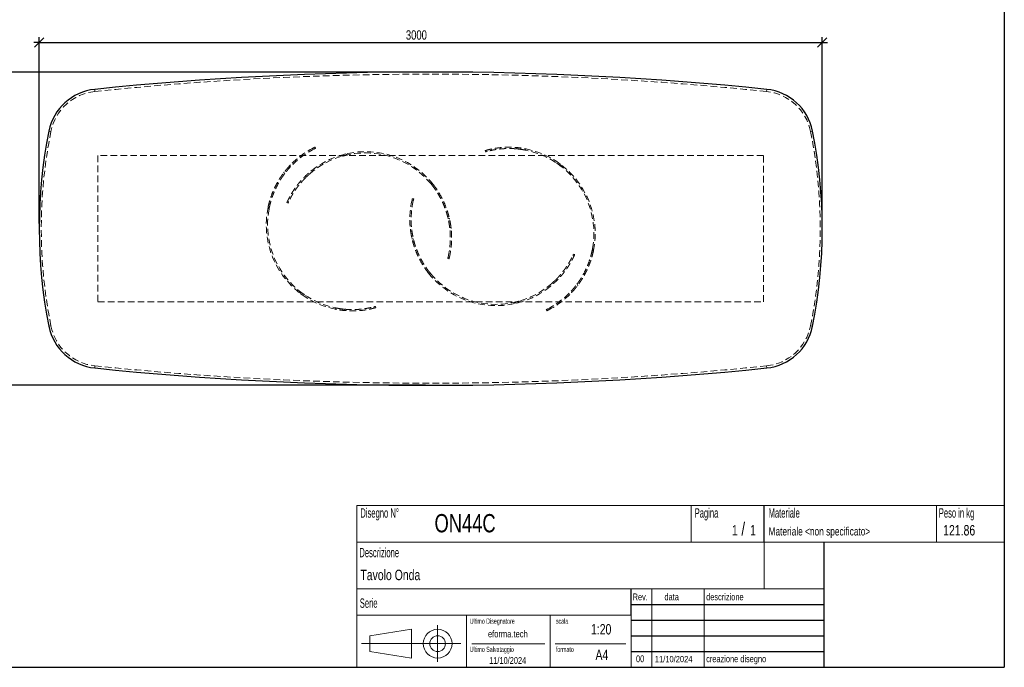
# Model space of a CAD drawing. Header units: millimetres. Extents: x 5 to 292, y 5 to 205.
# Tile 2 of 3: x 103 to 292, y 5 to 129. Entities that reach past the tile are written whole.
import ezdxf

# ---------------------------------------------------------------- set-up
doc = ezdxf.new("R2010")
doc.units = ezdxf.units.MM
doc.linetypes.add('HIDDEN', pattern=[1.905, 1.27, -0.635])
doc.layers.add('FORMAT', color=7, linetype='Continuous')
doc.styles.add('SLDTEXTSTYLE0', font='TXT', dxfattribs={"width": 0.605})
doc.styles.add('SLDTEXTSTYLE1', font='TXT', dxfattribs={"width": 0.75})
doc.dimstyles.new('SLDDIMSTYLE0', dxfattribs={"dimtxt": 1.8, "dimasz": 1.8, "dimexe": 0, "dimexo": 0.0625, "dimgap": 0.45, "dimtad": 1, "dimlfac": 20, "dimrnd": 1e-09, "dimzin": 12, "dimdsep": 46, "dimtxsty": 'SLDTEXTSTYLE1', "dimblk1": 'OBLIQUE', "dimblk2": 'OBLIQUE', "dimsah": 1, "dimcen": 0.09, "dimadec": 0, "dimazin": 3, "dimtfac": 1, "dimtmove": 0, "dimatfit": 0, "dimldrblk": 'OBLIQUE', "dimfxl": 0, "dimfrac": 2, "dimtolj": 1, "dimtzin": 12, "dimarcsym": 0})

# ---------------------------------------------------------------- blocks, each defined once
blk = doc.blocks.new('_Oblique')
at = {"color": 0, "linetype": 'ByBlock', "lineweight": -2}
blk.add_line((-0.5, -0.5), (0.5, 0.5), dxfattribs=at)
blk = doc.blocks.new('_D_1')
at = {"layer": 'FORMAT', "color": 7}
for p, q in [((181.13, 119.01), (96.13, 119.01)), ((97.13, 119.01), (97.13, 120.01)), ((97.13, 119.01), (97.13, 59.01)), ((181.13, 59.01), (96.13, 59.01)), ((97.13, 59.01), (97.13, 58.01))]:
    blk.add_line(p, q, dxfattribs=at)
at = {"layer": 'FORMAT', "color": 7, "xscale": 1.8, "yscale": 1.8}
for p, rotation in [((97.13, 119.01, 17.11), 270.0000000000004), ((97.13, 59.01, 17.11), 90.0000000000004)]:
    blk.add_blockref('_Oblique', p, dxfattribs=dict(at, rotation=rotation))
at = {"layer": 'FORMAT', "color": 7, "insert": (94.81, 86.47), "char_height": 1.8, "attachment_point": 1, "rotation": 90, "style": 'SLDTEXTSTYLE1'}
blk.add_mtext('1200', dxfattribs=at)
blk = doc.blocks.new('_D_2')
at = {"layer": 'FORMAT', "color": 7}
for p, q in [((107.13, 124.69), (106.13, 124.69)), ((107.13, 90.01), (107.13, 125.69)), ((107.13, 124.69), (257.13, 124.69)), ((257.13, 90.01), (257.13, 125.69)), ((257.13, 124.69), (258.13, 124.69))]:
    blk.add_line(p, q, dxfattribs=at)
at = {"layer": 'FORMAT', "color": 7, "xscale": 1.8, "yscale": 1.8}
blk.add_blockref('_Oblique', (107.13, 124.69, 17.11), dxfattribs=at)
at = {"layer": 'FORMAT', "color": 7, "xscale": 1.8, "yscale": 1.8, "rotation": 180.0000000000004}
blk.add_blockref('_Oblique', (257.13, 124.69, 17.11), dxfattribs=at)
at = {"layer": 'FORMAT', "color": 7, "insert": (177.38, 127.01), "char_height": 1.8, "attachment_point": 1, "style": 'SLDTEXTSTYLE1'}
blk.add_mtext('3000', dxfattribs=at)

msp = doc.modelspace()

# ---------------------------------------------------------------- linework, layer by layer
at = {"color": 7, "linetype": 'HIDDEN', "lineweight": 18}
for p, q in [((117.80748, 115.29282), (117.76629, 115.69069)), ((246.50073, 115.69069), (246.45953, 115.29282)), ((109.38394, 107.63335), (108.99177, 107.71208)), ((255.27524, 107.71208), (254.88307, 107.63335)), ((159.73928, 104.51433), (159.68009, 104.48437)), ((159.80287, 104.2666), (159.69443, 104.49191)), ((159.80152, 104.26588), (159.82673, 104.27853)), ((159.97813, 104.63181), (160.08655, 104.40654)), ((192.6544, 103.73454), (192.58549, 103.97485)), ((192.9593, 103.81876), (192.89038, 104.05912)), ((198.55393, 104.55278), (198.6278, 104.29519)), ((200.38902, 104.28915), (200.13366, 104.33718)), ((200.27901, 104.05517), (200.40293, 104.03063)), ((200.29194, 104.30892), (200.36946, 104.03858)), ((118.38351, 103.01404), (118.38351, 75.01404)), ((245.88351, 103.01404), (118.38351, 103.01404)), ((165.82155, 103.31766), (165.28717, 103.17994)), ((166.20064, 103.1473), (165.82155, 103.31766)), ((245.88351, 75.01404), (245.88351, 103.01404)), ((154.91112, 100.47226), (155.29092, 100.89005)), ((155.13741, 101.09292), (155.25362, 100.85145)), ((159.37368, 100.1857), (159.19595, 100.04112)), ((159.30256, 100.12955), (159.55908, 100.01427)), ((159.50036, 99.96602), (159.58016, 100.02983)), ((206.93475, 101.38753), (206.59077, 101.62898)), ((207.04931, 100.98802), (206.93475, 101.38753)), ((154.00197, 99.75467), (153.97908, 99.72452)), ((154.06529, 99.83432), (154.00197, 99.75467)), ((154.00197, 99.75467), (154.12393, 99.50125)), ((154.09407, 99.46123), (154.12393, 99.50125)), ((154.12393, 99.50125), (154.18043, 99.57381)), ((157.99448, 98.95947), (158.23891, 98.84962)), ((182.18967, 97.57933), (182.59259, 97.47737)), ((182.18967, 97.57933), (182.35276, 97.37754)), ((154.94402, 94.21253), (154.71595, 94.31503)), ((178.55586, 94.47302), (178.54788, 94.43788)), ((178.79267, 94.38761), (178.55005, 94.44811)), ((178.62363, 94.75575), (178.8662, 94.69527)), ((178.79235, 94.38612), (178.79873, 94.4136)), ((151.16583, 92.77995), (150.98559, 93.15445)), ((151.16583, 92.77995), (151.21601, 93.0345)), ((154.81155, 93.92529), (154.58352, 94.02777)), ((185.437, 91.04718), (185.44855, 90.9986)), ((185.72119, 90.92961), (185.44855, 90.9986)), ((185.44855, 90.9986), (185.46698, 90.91301)), ((185.72119, 90.92961), (185.71274, 90.9665)), ((185.74168, 90.82994), (185.72119, 90.92961)), ((178.25435, 88.77077), (178.51436, 88.70594)), ((186.01952, 89.20011), (185.75973, 89.26585)), ((178.53788, 87.14193), (178.55872, 87.04233)), ((178.55872, 87.04233), (178.8316, 86.97429)), ((178.55872, 87.04233), (178.56729, 87.00546)), ((178.8316, 86.97429), (178.81287, 87.05981)), ((178.84332, 86.92575), (178.8316, 86.97429)), ((213.11676, 85.18177), (213.0679, 84.92696)), ((213.11676, 85.18177), (213.29895, 84.80822)), ((185.62935, 83.21646), (185.38699, 83.27779)), ((185.46192, 83.58668), (185.45545, 83.55922)), ((185.4616, 83.58518), (185.70401, 83.52385)), ((185.69811, 83.49895), (185.70621, 83.53406)), ((209.34716, 83.86686), (209.57558, 83.76516)), ((209.47862, 84.15457), (209.70701, 84.05288)), ((182.11342, 80.40498), (181.71016, 80.50553)), ((182.11342, 80.40498), (181.94963, 80.6062)), ((206.31328, 79.1093), (206.06847, 79.2183)), ((204.82323, 78.10768), (204.72477, 78.02852)), ((205.0093, 77.93466), (204.75238, 78.04905)), ((204.93175, 77.873), (205.13269, 78.03774)), ((210.19389, 78.44507), (210.14042, 78.37575)), ((210.22354, 78.48525), (210.19389, 78.44507)), ((210.31717, 78.1923), (210.19389, 78.44507)), ((210.25427, 78.11231), (210.31717, 78.1923)), ((210.31717, 78.1923), (210.3399, 78.22257)), ((157.15043, 76.94215), (157.2629, 76.54204)), ((157.2629, 76.54204), (157.71133, 76.22043)), ((209.18876, 76.84812), (209.07128, 77.08897)), ((118.38351, 75.01404), (245.88351, 75.01404)), ((163.88889, 73.84255), (163.78875, 73.86284)), ((163.80162, 73.60446), (164.02654, 73.56085)), ((163.89032, 73.58591), (163.81421, 73.85665)), ((165.62703, 73.33295), (165.55451, 73.59093)), ((171.22543, 74.03767), (171.29309, 73.79695)), ((171.53076, 74.12029), (171.59841, 73.87962)), ((198.12179, 74.89286), (198.50147, 74.72381)), ((198.50147, 74.72381), (198.90754, 74.83211)), ((204.54133, 73.65078), (204.51618, 73.638)), ((204.53998, 73.65006), (204.64959, 73.42532)), ((204.36663, 73.28393), (204.25704, 73.50863)), ((204.62677, 73.41376), (204.65882, 73.43023)), ((109.38394, 70.39472), (108.99177, 70.31599)), ((255.27524, 70.31599), (254.88307, 70.39472)), ((117.80748, 62.73526), (117.76629, 62.33738)), ((246.50073, 62.33738), (246.45953, 62.73526))]:
    msp.add_line(p, q, dxfattribs=at)
at = {"color": 7, "linetype": 'Continuous', "lineweight": 25}
for centre, radius, start, end in [((182.13351, -505.98596), 625, 84.08876688, 95.91123312), ((118.79616, 105.74386), 10, 95.9112331, 168.6488503), ((245.47085, 105.74386), 10, 11.3511497, 84.0887669), ((202.13351, 89.01404), 95, 168.6488503, 191.3511497), ((162.13351, 89.01404), 95, 348.6488503, 11.3511497), ((118.79616, 72.28421), 10, 191.3511497, 264.0887669), ((245.47085, 72.28421), 10, 275.9112331, 348.6488503), ((182.13351, 684.01404), 625, 264.08876688, 275.91123312)]:
    msp.add_arc(centre, radius, start, end, dxfattribs=at)
at = {"color": 7, "linetype": 'HIDDEN', "lineweight": 18}
for centre, radius, start, end in [((182.13351, -505.98596), 624.6, 84.08876688, 95.91123312), ((118.79616, 105.74386), 9.6, 95.9112331, 168.6488503), ((245.47085, 105.74386), 9.6, 11.3511497, 84.0887669), ((202.13351, 89.01404), 94.6, 168.6488503, 191.3511497), ((162.13351, 89.01404), 94.6, 348.6488503, 11.3511497), ((167.13351, 89.76404), 16.5, 116.7984199, 136.6384976), ((167.13351, 89.76404), 16.25, 116.8153208, 136.9761611), ((169.63351, 87.26404), 16.5, 38.2424244, 128.7643082), ((197.13351, 88.11404), 16.5, 348.4424244, 78.9643082), ((197.13351, 88.11404), 16.25, 349.6041931, 78.5135737), ((169.63351, 87.26404), 16.25, 39.4041931, 128.3135737), ((169.63351, 87.26404), 16.5, 35.4261786, 38.2424244), ((194.63351, 90.76404), 16.5, 167.0984199, 186.9384976), ((194.63351, 90.76404), 16.25, 167.1153208, 187.2761611), ((167.13351, 89.76404), 16.5, 168.1424244, 258.6643082), ((167.13351, 89.76404), 16.25, 169.3041931, 258.2135737), ((167.13351, 89.76404), 16.5, 165.3261786, 168.1424244), ((169.63351, 87.26404), 16.25, 346.9153208, 7.0761611), ((169.63351, 87.26404), 16.5, 346.8984199, 6.7384976), ((197.13351, 88.11404), 16.5, 345.6261786, 348.4424244), ((194.63351, 90.76404), 16.5, 215.6261786, 218.4424244), ((194.63351, 90.76404), 16.5, 218.4424244, 308.9643082), ((194.63351, 90.76404), 16.25, 219.6041931, 308.5135737), ((197.13351, 88.11404), 16.25, 297.1153208, 317.2761611), ((197.13351, 88.11404), 16.5, 297.0984199, 316.9384976), ((118.79616, 72.28421), 9.6, 191.3511497, 264.0887669), ((245.47085, 72.28421), 9.6, 275.9112331, 348.6488503), ((182.13351, 684.01404), 624.6, 264.08876688, 275.91123312)]:
    msp.add_arc(centre, radius, start, end, dxfattribs=at)
for points, knots in [([(159.69443, 104.49191), (159.78856, 104.53945), (159.85919, 104.57407), (159.95397, 104.62025), (159.97813, 104.63181), (159.97813, 104.63181)], [0, 0, 0, 0, 0.5, 0.5, 1, 1, 1, 1]), ([(160.08655, 104.40654), (160.08655, 104.40654), (160.06239, 104.39498), (159.96761, 104.34879), (159.89698, 104.31417), (159.80287, 104.2666)], [0, 0, 0, 0, 0.5, 0.5, 1, 1, 1, 1]), ([(192.58549, 103.97485), (192.58549, 103.97485), (192.59779, 103.9784), (192.64618, 103.99215), (192.68227, 104.00236), (192.77826, 104.02894), (192.83815, 104.04531), (192.9284, 104.06921), (192.94723, 104.07416), (192.98644, 104.08439), (193.00684, 104.08968), (193.07007, 104.10592), (193.115, 104.11729), (193.25804, 104.15275), (193.36438, 104.17822), (193.59896, 104.23146), (193.72721, 104.25923), (193.93653, 104.30151), (194.00913, 104.31571), (194.1224, 104.337), (194.16092, 104.34411), (194.23925, 104.35826), (194.27898, 104.36529), (194.48038, 104.40016), (194.65037, 104.42712), (195.00777, 104.47753), (195.19519, 104.50098), (195.58765, 104.54265), (195.7927, 104.56087), (196.06042, 104.57919), (196.11443, 104.58262), (196.22294, 104.58898), (196.27752, 104.59191), (196.44218, 104.59991), (196.5532, 104.60421), (196.8899, 104.61377), (197.11921, 104.61569), (197.58719, 104.60946), (197.82586, 104.6013), (198.1908, 104.58058), (198.31385, 104.57223), (198.55979, 104.55274), (198.68293, 104.54159), (199.05278, 104.50391), (199.29994, 104.47311), (199.79524, 104.39985), (200.04339, 104.3574), (200.29194, 104.30892)], [0, 0, 0, 0, 0.0625, 0.0625, 0.125, 0.125, 0.1875, 0.1875, 0.203125, 0.203125, 0.21875, 0.21875, 0.25, 0.25, 0.3125, 0.3125, 0.375, 0.375, 0.40625, 0.40625, 0.421875, 0.421875, 0.4375, 0.4375, 0.5, 0.5, 0.5625, 0.5625, 0.625, 0.625, 0.640625, 0.640625, 0.65625, 0.65625, 0.6875, 0.6875, 0.75, 0.75, 0.8125, 0.8125, 0.84375, 0.84375, 0.875, 0.875, 0.9375, 0.9375, 1, 1, 1, 1]), ([(200.36946, 104.03858), (200.12121, 104.08903), (199.87364, 104.13329), (199.38002, 104.20994), (199.13397, 104.24232), (198.64364, 104.29559), (198.39935, 104.31649), (198.09527, 104.33566), (198.03451, 104.33915), (197.91315, 104.34544), (197.85254, 104.34823), (197.67203, 104.35556), (197.55307, 104.35904), (197.20036, 104.3656), (196.97073, 104.36477), (196.52266, 104.3541), (196.30421, 104.34426), (195.9852, 104.32376), (195.88031, 104.31597), (195.7252, 104.30298), (195.67379, 104.29842), (195.57217, 104.28893), (195.52197, 104.28401), (195.274, 104.25852), (195.08529, 104.23545), (194.72659, 104.18581), (194.5566, 104.15924), (194.3156, 104.11805), (194.2376, 104.1041), (194.12413, 104.08299), (194.0869, 104.07593), (194.01361, 104.06177), (193.97756, 104.05467), (193.80124, 104.01936), (193.67204, 103.99155), (193.43627, 103.93831), (193.32971, 103.91287), (193.1389, 103.86571), (193.05466, 103.84398), (192.96358, 103.81991), (192.9461, 103.81526), (192.91272, 103.80632), (192.89681, 103.80203), (192.85139, 103.78972), (192.82418, 103.78225), (192.75163, 103.76217), (192.71534, 103.7519), (192.66672, 103.73809), (192.6544, 103.73454), (192.6544, 103.73454)], [0, 0, 0, 0, 0.0625, 0.0625, 0.125, 0.125, 0.1875, 0.1875, 0.203125, 0.203125, 0.21875, 0.21875, 0.25, 0.25, 0.3125, 0.3125, 0.375, 0.375, 0.40625, 0.40625, 0.421875, 0.421875, 0.4375, 0.4375, 0.5, 0.5, 0.5625, 0.5625, 0.59375, 0.59375, 0.609375, 0.609375, 0.625, 0.625, 0.6875, 0.6875, 0.75, 0.75, 0.8125, 0.8125, 0.828125, 0.828125, 0.84375, 0.84375, 0.875, 0.875, 0.9375, 0.9375, 1, 1, 1, 1]), ([(199.25473, 104.47705), (199.25053, 104.47763), (199.14454, 104.49233), (198.9706, 104.51173), (198.73456, 104.53686), (198.61408, 104.54748), (198.55393, 104.55278)], [0, 0, 0, 0, 0.013581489, 0.342730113, 0.671882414, 1, 1, 1, 1]), ([(198.6278, 104.29519), (198.6934, 104.28884), (198.82484, 104.27612), (199.00144, 104.25755), (199.11804, 104.24223), (199.13577, 104.2399)], [0, 0, 0, 0, 0.457966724, 0.917591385, 1, 1, 1, 1]), ([(165.22513, 102.90456), (165.38583, 102.94856), (165.70894, 103.03702), (166.03616, 103.11041), (166.20064, 103.1473)], [0, 0, 0, 0, 0.497353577, 1, 1, 1, 1]), ([(150.98559, 93.15445), (151.08306, 93.61868), (151.19961, 94.07435), (151.46867, 94.96793), (151.62118, 95.40586), (151.8755, 96.04865), (151.96453, 96.26056), (152.081, 96.52238), (152.10455, 96.57459), (152.15216, 96.67871), (152.17626, 96.73067), (152.24906, 96.88557), (152.29825, 96.98746), (152.54724, 97.49011), (152.75606, 97.87041), (153.07722, 98.40779), (153.18559, 98.5814), (153.32192, 98.79137), (153.34927, 98.83306), (153.40374, 98.91532), (153.43089, 98.95592), (153.51205, 99.07615), (153.56578, 99.15422), (153.72556, 99.38232), (153.8302, 99.52626), (154.03434, 99.79852), (154.13384, 99.92684), (154.27812, 100.10788), (154.32539, 100.16631), (154.39488, 100.25112), (154.41782, 100.27891), (154.46319, 100.33354), (154.48566, 100.36041), (154.59607, 100.49164), (154.67871, 100.58722), (154.8318, 100.76092), (154.90225, 100.83902), (155.02999, 100.97849), (155.08729, 101.03985), (155.13741, 101.09292)], [0, 0, 0, 0, 0.125, 0.125, 0.25, 0.25, 0.3125, 0.3125, 0.328125, 0.328125, 0.34375, 0.34375, 0.375, 0.375, 0.5, 0.5, 0.5625, 0.5625, 0.578125, 0.578125, 0.59375, 0.59375, 0.625, 0.625, 0.6875, 0.6875, 0.75, 0.75, 0.78125, 0.78125, 0.796875, 0.796875, 0.8125, 0.8125, 0.875, 0.875, 0.9375, 0.9375, 1, 1, 1, 1]), ([(155.25362, 100.85145), (155.20343, 100.79767), (155.14605, 100.73547), (155.0182, 100.59414), (154.94773, 100.51499), (154.79475, 100.33906), (154.71222, 100.24226), (154.6021, 100.10944), (154.57972, 100.08229), (154.53429, 100.02676), (154.51123, 99.99839), (154.44148, 99.91196), (154.39405, 99.85239), (154.24933, 99.66782), (154.14959, 99.53696), (153.94515, 99.25927), (153.84045, 99.11244), (153.68079, 98.87972), (153.62713, 98.80007), (153.54612, 98.67739), (153.519, 98.63591), (153.46484, 98.55225), (153.4378, 98.51004), (153.30279, 98.29717), (153.19547, 98.12095), (152.87754, 97.57476), (152.67098, 97.18733), (152.37625, 96.57122), (152.28182, 96.36272), (152.10109, 95.93994), (152.01478, 95.72562), (151.7686, 95.07419), (151.62148, 94.62863), (151.46073, 94.05828), (151.42974, 93.94354), (151.37012, 93.71274), (151.34153, 93.5968), (151.25965, 93.24833), (151.21018, 93.01476), (151.16583, 92.77995)], [0, 0, 0, 0, 0.0625, 0.0625, 0.125, 0.125, 0.1875, 0.1875, 0.203125, 0.203125, 0.21875, 0.21875, 0.25, 0.25, 0.3125, 0.3125, 0.375, 0.375, 0.40625, 0.40625, 0.421875, 0.421875, 0.4375, 0.4375, 0.5, 0.5, 0.625, 0.625, 0.6875, 0.6875, 0.75, 0.75, 0.875, 0.875, 0.90625, 0.90625, 0.9375, 0.9375, 1, 1, 1, 1]), ([(155.26145, 101.21976), (155.13434, 101.08703), (154.8547, 100.79503), (154.58847, 100.48032), (154.44325, 100.30866)], [0, 0, 0, 0, 0.454551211, 1, 1, 1, 1]), ([(154.58352, 94.02777), (154.58352, 94.02777), (154.58876, 94.03945), (154.60949, 94.08529), (154.62498, 94.11945), (154.66663, 94.20991), (154.69279, 94.26622), (154.7328, 94.35058), (154.74116, 94.36816), (154.75866, 94.40471), (154.76779, 94.42371), (154.79619, 94.48248), (154.81651, 94.52414), (154.88175, 94.65629), (154.93093, 94.75394), (155.04168, 94.96748), (155.10325, 95.08336), (155.20606, 95.27053), (155.24208, 95.33514), (155.29892, 95.4354), (155.31836, 95.46941), (155.35811, 95.53838), (155.37838, 95.57326), (155.48175, 95.74959), (155.57088, 95.89683), (155.76306, 96.20235), (155.86612, 96.36064), (156.08762, 96.68729), (156.20604, 96.85567), (156.36485, 97.07198), (156.39709, 97.11544), (156.46228, 97.20243), (156.49527, 97.24601), (156.59544, 97.37694), (156.66381, 97.46451), (156.87384, 97.72785), (157.02038, 97.90424), (157.3272, 98.25766), (157.48748, 98.43469), (157.73887, 98.70005), (157.82467, 98.78865), (157.9983, 98.96391), (158.08629, 99.05077), (158.3538, 99.30894), (158.53685, 99.47784), (158.9125, 99.80887), (159.1051, 99.97099), (159.30256, 100.12955)], [0, 0, 0, 0, 0.0625, 0.0625, 0.125, 0.125, 0.1875, 0.1875, 0.203125, 0.203125, 0.21875, 0.21875, 0.25, 0.25, 0.3125, 0.3125, 0.375, 0.375, 0.40625, 0.40625, 0.421875, 0.421875, 0.4375, 0.4375, 0.5, 0.5, 0.5625, 0.5625, 0.625, 0.625, 0.640625, 0.640625, 0.65625, 0.65625, 0.6875, 0.6875, 0.75, 0.75, 0.8125, 0.8125, 0.84375, 0.84375, 0.875, 0.875, 0.9375, 0.9375, 1, 1, 1, 1]), ([(159.55908, 100.01427), (159.36031, 99.85721), (159.1667, 99.69669), (158.78955, 99.36914), (158.60601, 99.20211), (158.24882, 98.86198), (158.07518, 98.68888), (157.86427, 98.469), (157.82239, 98.42485), (157.73925, 98.3362), (157.698, 98.29172), (157.57589, 98.15857), (157.49645, 98.06996), (157.26377, 97.80479), (157.1162, 97.62887), (156.83514, 97.27975), (156.70165, 97.10654), (156.5114, 96.84965), (156.44964, 96.76451), (156.35945, 96.63766), (156.32975, 96.59545), (156.27141, 96.51171), (156.24277, 96.47018), (156.10218, 96.26434), (155.998, 96.10531), (155.80438, 95.7993), (155.71496, 95.65231), (155.59086, 95.44165), (155.55117, 95.37307), (155.49405, 95.27278), (155.47542, 95.23978), (155.43893, 95.17466), (155.42108, 95.14254), (155.33425, 94.98508), (155.2721, 94.86845), (155.16058, 94.654), (155.11123, 94.55619), (155.02409, 94.38002), (154.98632, 94.30165), (154.94591, 94.21654), (154.93818, 94.20018), (154.92346, 94.16892), (154.91647, 94.154), (154.89656, 94.11136), (154.8847, 94.08576), (154.85321, 94.01739), (154.83762, 93.98304), (154.8168, 93.93699), (154.81155, 93.92529), (154.81155, 93.92529)], [0, 0, 0, 0, 0.0625, 0.0625, 0.125, 0.125, 0.1875, 0.1875, 0.203125, 0.203125, 0.21875, 0.21875, 0.25, 0.25, 0.3125, 0.3125, 0.375, 0.375, 0.40625, 0.40625, 0.421875, 0.421875, 0.4375, 0.4375, 0.5, 0.5, 0.5625, 0.5625, 0.59375, 0.59375, 0.609375, 0.609375, 0.625, 0.625, 0.6875, 0.6875, 0.75, 0.75, 0.8125, 0.8125, 0.828125, 0.828125, 0.84375, 0.84375, 0.875, 0.875, 0.9375, 0.9375, 1, 1, 1, 1]), ([(206.23426, 101.57643), (206.37159, 101.48209), (206.64771, 101.2924), (206.91497, 101.08983), (207.04931, 100.98802)], [0, 0, 0, 0, 0.497353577, 1, 1, 1, 1]), ([(158.13665, 99.0992), (158.13515, 99.09776), (158.07705, 99.0421), (158.03522, 99.00024), (157.99448, 98.95947)], [0, 0, 0, 0, 0.025838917, 1, 1, 1, 1]), ([(158.23891, 98.84962), (158.2854, 98.89492), (158.37837, 98.98554), (158.50443, 99.10639), (158.59068, 99.185), (158.60452, 99.19762)], [0, 0, 0, 0, 0.456394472, 0.912786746, 1, 1, 1, 1]), ([(185.75973, 89.26585), (185.75067, 89.33885), (185.73976, 89.42277), (185.71334, 89.61151), (185.69782, 89.71634), (185.66099, 89.94656), (185.63967, 90.07196), (185.60841, 90.24164), (185.60193, 90.27622), (185.58847, 90.3467), (185.5815, 90.38258), (185.55994, 90.49154), (185.54466, 90.56613), (185.49589, 90.79555), (185.45948, 90.95601), (185.37759, 91.29097), (185.3321, 91.46548), (185.25598, 91.73724), (185.2293, 91.8295), (185.18714, 91.97033), (185.17272, 92.01775), (185.14327, 92.11296), (185.12824, 92.16078), (185.05154, 92.40091), (184.98519, 92.59628), (184.77011, 93.19053), (184.60538, 93.59751), (184.32178, 94.21882), (184.2224, 94.42501), (184.01398, 94.83485), (183.90493, 95.03854), (183.56308, 95.64526), (183.31563, 96.04393), (182.9812, 96.5331), (182.91306, 96.63048), (182.77423, 96.82427), (182.70363, 96.92057), (182.48881, 97.2069), (182.34136, 97.39468), (182.18967, 97.57933)], [0, 0, 0, 0, 0.0625, 0.0625, 0.125, 0.125, 0.1875, 0.1875, 0.203125, 0.203125, 0.21875, 0.21875, 0.25, 0.25, 0.3125, 0.3125, 0.375, 0.375, 0.40625, 0.40625, 0.421875, 0.421875, 0.4375, 0.4375, 0.5, 0.5, 0.625, 0.625, 0.6875, 0.6875, 0.75, 0.75, 0.875, 0.875, 0.90625, 0.90625, 0.9375, 0.9375, 1, 1, 1, 1]), ([(182.59259, 97.47737), (182.88621, 97.10482), (183.16102, 96.72312), (183.67396, 95.94352), (183.91209, 95.54561), (184.24208, 94.93818), (184.34754, 94.73395), (184.4737, 94.47666), (184.49865, 94.4251), (184.54798, 94.32179), (184.57239, 94.26997), (184.64452, 94.11476), (184.69113, 94.01166), (184.91704, 93.49822), (185.07484, 93.09408), (185.28109, 92.50299), (185.34476, 92.30849), (185.41839, 92.06922), (185.43284, 92.0215), (185.461, 91.92695), (185.47473, 91.88008), (185.51491, 91.74069), (185.54034, 91.64939), (185.61284, 91.3805), (185.65614, 91.20789), (185.73407, 90.87664), (185.76868, 90.718), (185.81502, 90.49118), (185.82954, 90.41744), (185.85001, 90.30973), (185.85662, 90.27431), (185.86943, 90.20446), (185.87563, 90.16999), (185.90548, 90.00111), (185.9258, 89.87639), (185.96086, 89.64753), (185.97558, 89.54339), (186.00064, 89.35592), (186.01096, 89.27261), (186.01952, 89.20011)], [0, 0, 0, 0, 0.125, 0.125, 0.25, 0.25, 0.3125, 0.3125, 0.328125, 0.328125, 0.34375, 0.34375, 0.375, 0.375, 0.5, 0.5, 0.5625, 0.5625, 0.578125, 0.578125, 0.59375, 0.59375, 0.625, 0.625, 0.6875, 0.6875, 0.75, 0.75, 0.78125, 0.78125, 0.796875, 0.796875, 0.8125, 0.8125, 0.875, 0.875, 0.9375, 0.9375, 1, 1, 1, 1]), ([(178.55005, 94.44811), (178.57359, 94.5509), (178.59207, 94.62735), (178.61709, 94.72978), (178.62363, 94.75575), (178.62363, 94.75575)], [0, 0, 0, 0, 0.5, 0.5, 1, 1, 1, 1]), ([(178.8662, 94.69527), (178.8662, 94.69527), (178.85966, 94.6693), (178.83465, 94.56687), (178.81618, 94.49041), (178.79267, 94.38761)], [0, 0, 0, 0, 0.5, 0.5, 1, 1, 1, 1]), ([(178.23599, 88.94723), (178.25692, 88.76465), (178.30296, 88.36298), (178.37504, 87.95711), (178.41435, 87.73573)], [0, 0, 0, 0, 0.454551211, 1, 1, 1, 1]), ([(181.71016, 80.50553), (181.41524, 80.87706), (181.1391, 81.25779), (180.62344, 82.0356), (180.38392, 82.43268), (180.0518, 83.03894), (179.94563, 83.2428), (179.81858, 83.49966), (179.79345, 83.55113), (179.74376, 83.65427), (179.71917, 83.706), (179.6465, 83.86095), (179.59952, 83.96389), (179.37183, 84.47654), (179.21262, 84.88013), (179.0043, 85.47049), (178.93995, 85.66477), (178.86549, 85.90378), (178.85087, 85.95145), (178.82238, 86.0459), (178.80849, 86.09273), (178.76783, 86.23197), (178.74208, 86.32318), (178.66864, 86.59182), (178.62473, 86.76427), (178.54565, 87.09525), (178.51048, 87.25378), (178.46335, 87.48042), (178.44858, 87.55411), (178.42773, 87.66175), (178.421, 87.69715), (178.40795, 87.76696), (178.40162, 87.80141), (178.37118, 87.97018), (178.35043, 88.09482), (178.31458, 88.32356), (178.29948, 88.42765), (178.27378, 88.61503), (178.26316, 88.69831), (178.25435, 88.77077)], [0, 0, 0, 0, 0.125, 0.125, 0.25, 0.25, 0.3125, 0.3125, 0.328125, 0.328125, 0.34375, 0.34375, 0.375, 0.375, 0.5, 0.5, 0.5625, 0.5625, 0.578125, 0.578125, 0.59375, 0.59375, 0.625, 0.625, 0.6875, 0.6875, 0.75, 0.75, 0.78125, 0.78125, 0.796875, 0.796875, 0.8125, 0.8125, 0.875, 0.875, 0.9375, 0.9375, 1, 1, 1, 1]), ([(178.69693, 87.59003), (178.65842, 87.79389), (178.58361, 88.18986), (178.53193, 88.58332), (178.50685, 88.77422)], [0, 0, 0, 0, 0.514826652, 1, 1, 1, 1]), ([(178.51436, 88.70594), (178.52368, 88.63297), (178.53488, 88.54909), (178.56197, 88.36045), (178.57785, 88.25567), (178.61549, 88.02558), (178.63725, 87.90026), (178.66909, 87.73069), (178.6757, 87.69613), (178.6894, 87.6257), (178.69649, 87.58984), (178.71844, 87.48096), (178.73398, 87.40642), (178.78354, 87.17717), (178.82051, 87.01684), (178.90358, 86.68217), (178.94968, 86.50782), (179.02674, 86.23632), (179.05375, 86.14416), (179.09639, 86.00348), (179.11098, 85.95611), (179.14076, 85.861), (179.15595, 85.81323), (179.2335, 85.57338), (179.30053, 85.37824), (179.51768, 84.78474), (179.68384, 84.37834), (179.9696, 83.75802), (180.0697, 83.55218), (180.27954, 83.14307), (180.38931, 82.93976), (180.73327, 82.33424), (180.98211, 81.93643), (181.31825, 81.44844), (181.38673, 81.3513), (181.52623, 81.15799), (181.59717, 81.06194), (181.81299, 80.77636), (181.96109, 80.58909), (182.11342, 80.40498)], [0, 0, 0, 0, 0.0625, 0.0625, 0.125, 0.125, 0.1875, 0.1875, 0.203125, 0.203125, 0.21875, 0.21875, 0.25, 0.25, 0.3125, 0.3125, 0.375, 0.375, 0.40625, 0.40625, 0.421875, 0.421875, 0.4375, 0.4375, 0.5, 0.5, 0.625, 0.625, 0.6875, 0.6875, 0.75, 0.75, 0.875, 0.875, 0.90625, 0.90625, 0.9375, 0.9375, 1, 1, 1, 1]), ([(185.58107, 90.38239), (185.61887, 90.1784), (185.69229, 89.78217), (185.7426, 89.38853), (185.767, 89.19755)], [0, 0, 0, 0, 0.514826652, 1, 1, 1, 1]), ([(186.03726, 89.02359), (186.01697, 89.20624), (185.97233, 89.60808), (185.90168, 90.01419), (185.86313, 90.23571)], [0, 0, 0, 0, 0.454551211, 1, 1, 1, 1]), ([(209.07128, 77.08897), (209.12119, 77.14302), (209.17824, 77.20551), (209.30535, 77.34752), (209.3754, 77.42703), (209.52747, 77.60377), (209.60948, 77.70099), (209.71891, 77.83438), (209.74114, 77.86166), (209.78629, 77.91742), (209.80919, 77.94591), (209.8785, 78.03271), (209.92561, 78.09252), (210.06936, 78.27785), (210.16842, 78.40923), (210.3714, 78.68798), (210.47533, 78.83537), (210.63377, 79.06891), (210.68701, 79.14885), (210.76737, 79.27194), (210.79428, 79.31356), (210.84799, 79.39751), (210.87482, 79.43986), (211.00872, 79.65344), (211.11511, 79.83022), (211.43017, 80.37806), (211.6347, 80.76657), (211.9262, 81.38421), (212.01954, 81.5932), (212.19805, 82.01693), (212.28324, 82.23169), (212.526, 82.8844), (212.67079, 83.33073), (212.82855, 83.90191), (212.85894, 84.01681), (212.91736, 84.24793), (212.94534, 84.36401), (213.02538, 84.7129), (213.07364, 84.94673), (213.11676, 85.18177)], [0, 0, 0, 0, 0.0625, 0.0625, 0.125, 0.125, 0.1875, 0.1875, 0.203125, 0.203125, 0.21875, 0.21875, 0.25, 0.25, 0.3125, 0.3125, 0.375, 0.375, 0.40625, 0.40625, 0.421875, 0.421875, 0.4375, 0.4375, 0.5, 0.5, 0.625, 0.625, 0.6875, 0.6875, 0.75, 0.75, 0.875, 0.875, 0.90625, 0.90625, 0.9375, 0.9375, 1, 1, 1, 1]), ([(185.38699, 83.27779), (185.38699, 83.27779), (185.39362, 83.30374), (185.41899, 83.40608), (185.43773, 83.48247), (185.4616, 83.58518)], [0, 0, 0, 0, 0.5, 0.5, 1, 1, 1, 1]), ([(185.70401, 83.52385), (185.6801, 83.42114), (185.66136, 83.34475), (185.63598, 83.24241), (185.62935, 83.21646), (185.62935, 83.21646)], [0, 0, 0, 0, 0.5, 0.5, 1, 1, 1, 1]), ([(204.75238, 78.04905), (204.9506, 78.2068), (205.14365, 78.36799), (205.51965, 78.69686), (205.70261, 78.86453), (206.0586, 79.2059), (206.23164, 79.37961), (206.44179, 79.60022), (206.48351, 79.64452), (206.56634, 79.73345), (206.60744, 79.77809), (206.72908, 79.91166), (206.80821, 80.00054), (207.03996, 80.26652), (207.18692, 80.44296), (207.46676, 80.79306), (207.59964, 80.96673), (207.789, 81.22428), (207.85045, 81.30964), (207.9402, 81.43681), (207.96975, 81.47912), (208.0278, 81.56306), (208.0563, 81.60469), (208.19617, 81.81102), (208.29979, 81.97041), (208.49234, 82.2771), (208.58125, 82.4244), (208.70461, 82.63549), (208.74406, 82.70421), (208.80083, 82.8047), (208.81935, 82.83777), (208.85561, 82.90301), (208.87334, 82.93519), (208.95962, 83.09295), (209.02137, 83.2098), (209.13214, 83.42463), (209.18115, 83.52262), (209.26767, 83.6991), (209.30517, 83.77759), (209.34528, 83.86284), (209.35296, 83.87923), (209.36756, 83.91054), (209.3745, 83.92548), (209.39426, 83.96819), (209.40603, 83.99384), (209.43729, 84.06232), (209.45275, 84.09672), (209.47342, 84.14285), (209.47862, 84.15457), (209.47862, 84.15457)], [0, 0, 0, 0, 0.0625, 0.0625, 0.125, 0.125, 0.1875, 0.1875, 0.203125, 0.203125, 0.21875, 0.21875, 0.25, 0.25, 0.3125, 0.3125, 0.375, 0.375, 0.40625, 0.40625, 0.421875, 0.421875, 0.4375, 0.4375, 0.5, 0.5, 0.5625, 0.5625, 0.59375, 0.59375, 0.609375, 0.609375, 0.625, 0.625, 0.6875, 0.6875, 0.75, 0.75, 0.8125, 0.8125, 0.828125, 0.828125, 0.84375, 0.84375, 0.875, 0.875, 0.9375, 0.9375, 1, 1, 1, 1]), ([(209.70701, 84.05288), (209.70701, 84.05288), (209.70181, 84.04118), (209.68124, 83.99527), (209.66587, 83.96106), (209.62453, 83.87045), (209.59857, 83.81405), (209.55886, 83.72954), (209.55056, 83.71194), (209.53319, 83.67533), (209.52412, 83.6563), (209.49593, 83.59742), (209.47575, 83.5557), (209.41097, 83.42332), (209.36214, 83.3255), (209.25213, 83.11157), (209.19097, 82.99548), (209.08881, 82.80795), (209.05302, 82.74321), (208.99652, 82.64276), (208.9772, 82.60868), (208.93769, 82.53957), (208.91755, 82.50462), (208.81479, 82.32793), (208.72618, 82.18038), (208.53506, 81.87419), (208.43256, 81.71555), (208.21221, 81.38812), (208.09437, 81.21934), (207.93631, 81.00247), (207.90423, 80.95889), (207.83934, 80.87168), (207.80651, 80.82799), (207.70679, 80.6967), (207.63872, 80.60889), (207.42962, 80.34483), (207.28369, 80.16793), (206.97811, 79.81344), (206.81845, 79.63585), (206.56799, 79.36961), (206.4825, 79.28072), (206.30948, 79.10484), (206.2218, 79.01768), (205.95519, 78.75858), (205.77273, 78.58904), (205.39823, 78.25671), (205.20621, 78.09391), (205.0093, 77.93466)], [0, 0, 0, 0, 0.0625, 0.0625, 0.125, 0.125, 0.1875, 0.1875, 0.203125, 0.203125, 0.21875, 0.21875, 0.25, 0.25, 0.3125, 0.3125, 0.375, 0.375, 0.40625, 0.40625, 0.421875, 0.421875, 0.4375, 0.4375, 0.5, 0.5, 0.5625, 0.5625, 0.625, 0.625, 0.640625, 0.640625, 0.65625, 0.65625, 0.6875, 0.6875, 0.75, 0.75, 0.8125, 0.8125, 0.84375, 0.84375, 0.875, 0.875, 0.9375, 0.9375, 1, 1, 1, 1]), ([(213.29895, 84.80822), (213.20391, 84.34348), (213.08975, 83.88721), (212.82538, 82.99223), (212.67516, 82.55351), (212.42421, 81.9094), (212.33629, 81.69703), (212.2212, 81.4346), (212.19792, 81.38226), (212.15085, 81.2779), (212.12703, 81.22581), (212.05504, 81.07054), (212.00638, 80.96838), (211.76003, 80.46444), (211.5532, 80.08305), (211.23485, 79.544), (211.12739, 79.36983), (210.99216, 79.15914), (210.96504, 79.11731), (210.911, 79.03477), (210.88406, 78.99403), (210.80353, 78.87337), (210.75021, 78.79502), (210.59163, 78.56609), (210.48774, 78.4216), (210.28503, 78.14828), (210.1862, 78.01944), (210.04287, 77.83765), (209.99592, 77.77896), (209.92686, 77.6938), (209.90408, 77.66589), (209.85899, 77.61102), (209.83666, 77.58403), (209.72694, 77.45223), (209.6448, 77.35621), (209.49263, 77.18172), (209.42258, 77.10325), (209.29557, 76.96311), (209.2386, 76.90145), (209.18876, 76.84812)], [0, 0, 0, 0, 0.125, 0.125, 0.25, 0.25, 0.3125, 0.3125, 0.328125, 0.328125, 0.34375, 0.34375, 0.375, 0.375, 0.5, 0.5, 0.5625, 0.5625, 0.578125, 0.578125, 0.59375, 0.59375, 0.625, 0.625, 0.6875, 0.6875, 0.75, 0.75, 0.78125, 0.78125, 0.796875, 0.796875, 0.8125, 0.8125, 0.875, 0.875, 0.9375, 0.9375, 1, 1, 1, 1]), ([(206.06847, 79.2183), (206.02144, 79.17213), (205.92721, 79.07961), (205.79947, 78.95626), (205.71279, 78.87679), (205.69961, 78.86471)], [0, 0, 0, 0, 0.457966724, 0.917591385, 1, 1, 1, 1]), ([(205.8048, 78.62115), (205.80795, 78.62399), (205.88734, 78.69573), (206.01401, 78.81651), (206.18498, 78.98117), (206.27056, 79.06664), (206.31328, 79.1093)], [0, 0, 0, 0, 0.013581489, 0.342730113, 0.671882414, 1, 1, 1, 1]), ([(209.80877, 77.94612), (209.67736, 77.78558), (209.42211, 77.47375), (209.15393, 77.18125), (209.02381, 77.03934)], [0, 0, 0, 0, 0.514826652, 1, 1, 1, 1]), ([(209.06538, 76.72063), (209.19179, 76.85402), (209.4699, 77.14748), (209.73448, 77.46358), (209.87879, 77.636)], [0, 0, 0, 0, 0.454551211, 1, 1, 1, 1]), ([(157.96239, 76.34947), (157.82555, 76.44454), (157.55043, 76.63567), (157.28424, 76.83963), (157.15043, 76.94215)], [0, 0, 0, 0, 0.497353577, 1, 1, 1, 1]), ([(163.81421, 73.85665), (164.0622, 73.80491), (164.30954, 73.75935), (164.80275, 73.68012), (165.04862, 73.64645), (165.53867, 73.59061), (165.78285, 73.56843), (166.08682, 73.54767), (166.14756, 73.54386), (166.26889, 73.53694), (166.32948, 73.53383), (166.50995, 73.52556), (166.62889, 73.52145), (166.98156, 73.51304), (167.21119, 73.51268), (167.65931, 73.521), (167.87781, 73.52969), (168.19693, 73.54852), (168.30185, 73.55576), (168.45703, 73.56794), (168.50846, 73.57223), (168.61013, 73.58118), (168.66035, 73.58585), (168.90845, 73.61003), (169.09728, 73.63211), (169.45624, 73.67988), (169.62636, 73.70556), (169.86758, 73.74548), (169.94565, 73.75903), (170.05923, 73.77954), (170.0965, 73.78641), (170.16985, 73.80019), (170.20595, 73.8071), (170.38244, 73.84149), (170.51179, 73.86862), (170.74783, 73.92062), (170.85453, 73.9455), (171.04558, 73.99166), (171.12993, 74.01295), (171.22114, 74.03654), (171.23865, 74.0411), (171.27207, 74.04987), (171.288, 74.05407), (171.33349, 74.06615), (171.36073, 74.07348), (171.43339, 74.09317), (171.46974, 74.10325), (171.51842, 74.11681), (171.53076, 74.12029), (171.53076, 74.12029)], [0, 0, 0, 0, 0.0625, 0.0625, 0.125, 0.125, 0.1875, 0.1875, 0.203125, 0.203125, 0.21875, 0.21875, 0.25, 0.25, 0.3125, 0.3125, 0.375, 0.375, 0.40625, 0.40625, 0.421875, 0.421875, 0.4375, 0.4375, 0.5, 0.5, 0.5625, 0.5625, 0.59375, 0.59375, 0.609375, 0.609375, 0.625, 0.625, 0.6875, 0.6875, 0.75, 0.75, 0.8125, 0.8125, 0.828125, 0.828125, 0.84375, 0.84375, 0.875, 0.875, 0.9375, 0.9375, 1, 1, 1, 1]), ([(171.59841, 73.87962), (171.59841, 73.87962), (171.58609, 73.87614), (171.53763, 73.86264), (171.50149, 73.85262), (171.40537, 73.82654), (171.34539, 73.81049), (171.25501, 73.78707), (171.23616, 73.78221), (171.19689, 73.77219), (171.17646, 73.76701), (171.11315, 73.75109), (171.06816, 73.73996), (170.92494, 73.70525), (170.81847, 73.68033), (170.58362, 73.62832), (170.45522, 73.60122), (170.24568, 73.56004), (170.17301, 73.54623), (170.05963, 73.52552), (170.02107, 73.51862), (169.94266, 73.50488), (169.9029, 73.49806), (169.70132, 73.46425), (169.5312, 73.43818), (169.17353, 73.38964), (168.98599, 73.36717), (168.59332, 73.32756), (168.38818, 73.31041), (168.12036, 73.29349), (168.06634, 73.29034), (167.95779, 73.28455), (167.9032, 73.28191), (167.7385, 73.27476), (167.62746, 73.27105), (167.29072, 73.26326), (167.0614, 73.26253), (166.59346, 73.27122), (166.35483, 73.28062), (165.99, 73.30326), (165.867, 73.31225), (165.62117, 73.33303), (165.49809, 73.34482), (165.12844, 73.38444), (164.88145, 73.41653), (164.38653, 73.49238), (164.13862, 73.53614), (163.89032, 73.58591)], [0, 0, 0, 0, 0.0625, 0.0625, 0.125, 0.125, 0.1875, 0.1875, 0.203125, 0.203125, 0.21875, 0.21875, 0.25, 0.25, 0.3125, 0.3125, 0.375, 0.375, 0.40625, 0.40625, 0.421875, 0.421875, 0.4375, 0.4375, 0.5, 0.5, 0.5625, 0.5625, 0.625, 0.625, 0.640625, 0.640625, 0.65625, 0.65625, 0.6875, 0.6875, 0.75, 0.75, 0.8125, 0.8125, 0.84375, 0.84375, 0.875, 0.875, 0.9375, 0.9375, 1, 1, 1, 1]), ([(165.55451, 73.59093), (165.48993, 73.59753), (165.36078, 73.61074), (165.1872, 73.62992), (165.07157, 73.64566), (165.05302, 73.64819)], [0, 0, 0, 0, 0.456394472, 0.912786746, 1, 1, 1, 1]), ([(199.09645, 75.13899), (198.9359, 75.09443), (198.6131, 75.00485), (198.28614, 74.93032), (198.12179, 74.89286)], [0, 0, 0, 0, 0.497353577, 1, 1, 1, 1]), ([(204.25704, 73.50863), (204.25704, 73.50863), (204.28113, 73.52032), (204.37567, 73.567), (204.44612, 73.60199), (204.53998, 73.65006)], [0, 0, 0, 0, 0.5, 0.5, 1, 1, 1, 1]), ([(165.42863, 73.35239), (165.4307, 73.35216), (165.51067, 73.34329), (165.56961, 73.33805), (165.62703, 73.33295)], [0, 0, 0, 0, 0.025838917, 1, 1, 1, 1]), ([(204.64959, 73.42532), (204.55571, 73.37728), (204.48527, 73.34229), (204.39073, 73.29562), (204.36663, 73.28393), (204.36663, 73.28393)], [0, 0, 0, 0, 0.5, 0.5, 1, 1, 1, 1])]:
    msp.add_open_spline(points, degree=3, knots=knots, dxfattribs=at)
at = {"layer": 'FORMAT', "color": 251, "true_color": 0x484848}
for p in [(292, 205), (5, 5)]:
    msp.add_line(p, (292, 5), dxfattribs=at)
at = {"layer": 'FORMAT', "color": 251, "lineweight": 18, "true_color": 0x484848}
for p, q in [((292, 36), (168, 36)), ((168, 36), (168, 5)), ((232, 36), (232, 29)), ((279, 36), (279, 29)), ((168, 29), (292, 29)), ((168, 20), (246, 20)), ((224.5, 20), (224.5, 5)), ((234.5, 20), (234.5, 5)), ((246, 20), (257.5, 20)), ((168, 15), (220.5, 15)), ((189, 15), (189, 5)), ((205, 15), (205, 5)), ((220.5, 15), (220.5, 5)), ((170.45232, 11.02842), (178.45232, 12.27842)), ((178.45232, 12.27842), (178.45232, 6.77842)), ((183.46023, 13.04077), (183.46023, 6.06051)), ((187.88291, 9.52842), (168.89345, 9.52842)), ((170.45232, 8.02842), (170.45232, 11.02842)), ((190, 9.5), (204, 9.5)), ((206, 9.5), (219.5, 9.5)), ((178.45232, 6.77842), (170.45232, 8.02842))]:
    msp.add_line(p, q, dxfattribs=at)
at = {"layer": 'FORMAT', "color": 7}
for p, q in [((246, 29), (246, 36)), ((257.5, 20), (257.5, 29)), ((220.5, 15), (220.5, 20)), ((257.5, 5), (257.5, 20)), ((220.5, 17), (257.5, 17)), ((220.5, 14), (257.5, 14)), ((220.5, 11), (257.5, 11)), ((220.5, 8), (257.5, 8)), ((220.5, 5), (257.5, 5))]:
    msp.add_line(p, q, dxfattribs=at)
at = {"layer": 'FORMAT', "color": 7, "lineweight": 18}
msp.add_line((246, 29), (246, 20), dxfattribs=at)
at = {"layer": 'FORMAT', "color": 251, "lineweight": 18, "true_color": 0x484848}
for radius in [2.75, 1.5]:
    msp.add_circle((183.46023, 9.52842), radius, dxfattribs=at)

# ---------------------------------------------------------------- texts
at = {"color": 18, "linetype": 'Continuous', "lineweight": 0, "true_color": 0x060606, "insert": (280.29073, 32.24796), "char_height": 2, "attachment_point": 1, "style": 'SLDTEXTSTYLE1'}
msp.add_mtext('121.86', dxfattribs=at)
at = {"layer": 'FORMAT', "color": 18, "true_color": 0x060606}
for s, insert, char_height, attachment_point, style in [('Disegno N°', (168.65209, 35.46055), 1.8, 1, 'SLDTEXTSTYLE0'), ('ON44C', (182.85785, 34.35127), 3.5, 1, 'SLDTEXTSTYLE1'), ('Pagina', (232.68578, 35.4642), 1.8, 1, 'SLDTEXTSTYLE0'), ('Materiale', (246.84637, 35.4642), 1.8, 1, 'SLDTEXTSTYLE0'), ('Peso in kg', (279.45834, 35.4642), 1.8, 1, 'SLDTEXTSTYLE0'), ('1', (239.82456, 32.24796), 2, 1, 'SLDTEXTSTYLE1'), ('/', (241.64155, 32.74597), 2.5, 1, 'SLDTEXTSTYLE1'), ('1', (243.32047, 32.24796), 2, 1, 'SLDTEXTSTYLE1'), ('Materiale <non specificato>', (246.84637, 31.8349), 1.5875, 1, 'SLDTEXTSTYLE1'), ('Descrizione', (168.45959, 27.87301), 1.8, 1, 'SLDTEXTSTYLE0'), ('Tavolo Onda', (168.65209, 23.69153), 2, 1, 'SLDTEXTSTYLE1'), ('Rev.', (220.80434, 19.14061), 1.3, 1, 'SLDTEXTSTYLE1'), ('data', (226.90583, 19.14061), 1.3, 1, 'SLDTEXTSTYLE1'), ('descrizione', (234.88928, 19.14061), 1.3, 1, 'SLDTEXTSTYLE1'), ('Serie', (168.54671, 18.20074), 1.8, 1, 'SLDTEXTSTYLE0'), ('Ultimo Disegnatore', (189.61829, 14.3444), 1, 1, 'SLDTEXTSTYLE0'), ('scala', (206.10636, 14.3444), 1, 1, 'SLDTEXTSTYLE0'), ('1:20', (212.8317, 13.28812), 2, 1, 'SLDTEXTSTYLE1'), ('Ultimo Salvataggio', (189.61829, 8.93841), 1, 1, 'SLDTEXTSTYLE0'), ('formato', (206.10636, 8.93841), 1, 1, 'SLDTEXTSTYLE0'), ('A4', (213.69281, 8.39825), 2, 1, 'SLDTEXTSTYLE1'), ('11/10/2024', (196.86819, 6.95548), 1.3, 2, 'SLDTEXTSTYLE1'), ('00', (221.45534, 7.2775), 1.3, 1, 'SLDTEXTSTYLE1'), ('11/10/2024', (225.06555, 7.1779), 1.2, 1, 'SLDTEXTSTYLE1'), ('creazione disegno', (234.88928, 7.2775), 1.3, 1, 'SLDTEXTSTYLE1')]:
    msp.add_mtext(s, dxfattribs=dict(at, insert=insert, char_height=char_height, attachment_point=attachment_point, style=style))
at = {"layer": 'FORMAT', "color": 18, "true_color": 0x020202, "insert": (196.90354, 12.06285), "char_height": 1.3229167, "attachment_point": 2, "style": 'SLDTEXTSTYLE1'}
msp.add_mtext('eforma.tech', dxfattribs=at)

# ---------------------------------------------------------------- dimensions: what is measured, and where the dimension line sits
at = {"layer": 'FORMAT', "color": 7}
dim = msp.add_linear_dim(base=(257.13351, 124.68574), p1=(107.13351, 89.01404), p2=(257.13351, 89.01404), dimstyle='SLDDIMSTYLE0', dxfattribs=at)
dim.commit()
dim.dimension.update_dxf_attribs({"geometry": '_D_2', "text_midpoint": (180.04181, 124.68574), "dimtype": 160})
dim = msp.add_linear_dim(base=(97.13351, 59.01404), p1=(182.13351, 119.01404), p2=(182.13351, 59.01404), angle=90, dimstyle='SLDDIMSTYLE0', dxfattribs=at)
dim.commit()
dim.dimension.update_dxf_attribs({"geometry": '_D_1', "text_midpoint": (97.13351, 89.12528), "dimtype": 160})

doc.saveas('drawing.dxf')
